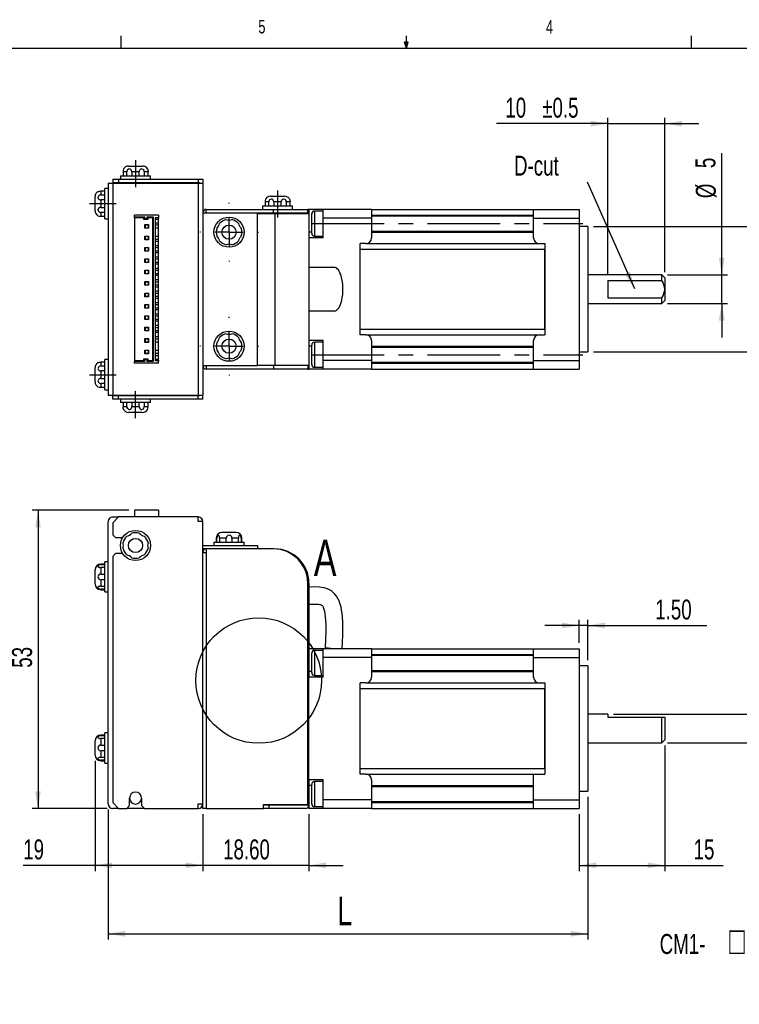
# Model space of a CAD drawing. Extents: x 11 to 421, y 5 to 275.
# Tile 3 of 6: x 148 to 274, y 103 to 275. Entities that reach past the tile are written whole.
import ezdxf
from ezdxf.enums import TextEntityAlignment as Align

# ---------------------------------------------------------------- set-up
doc = ezdxf.new("R2010")
doc.units = 0
doc.linetypes.add('CENTERX2', pattern=[20.32, 12.7, -2.54, 2.54, -2.54])
doc.layers.get('0').update_dxf_attribs({"linetype": 'CONTINUOUS'})
doc.dimstyles.new('SLDDIMSTYLE1', dxfattribs={"dimtxt": 3.5, "dimasz": 3, "dimexe": 0, "dimexo": 0.0625, "dimgap": 0.875, "dimtad": 1, "dimrnd": 1e-09, "dimzin": 12, "dimsah": 1, "dimcen": 0.09, "dimazin": 3, "dimtfac": 1, "dimtofl": 0, "dimtmove": 0, "dimatfit": 3})
doc.dimstyles.new('SLDDIMSTYLE3', dxfattribs={"dimtxt": 3.5, "dimasz": 3, "dimexe": 0, "dimexo": 0.0625, "dimgap": 0.875, "dimtad": 1, "dimrnd": 1e-09, "dimzin": 12, "dimsah": 1, "dimcen": 0.09, "dimazin": 3, "dimtol": 1, "dimtp": 0.5, "dimtm": 0.5, "dimtfac": 1, "dimtmove": 0, "dimatfit": 3})
doc.dimstyles.new('SLDDIMSTYLE4', dxfattribs={"dimtxt": 3.5, "dimasz": 3, "dimexe": 0, "dimexo": 0.0625, "dimgap": 0.875, "dimtad": 1, "dimrnd": 1e-09, "dimzin": 12, "dimsah": 1, "dimcen": 0.09, "dimazin": 3, "dimtol": 1, "dimtm": 0.025, "dimtfac": 1, "dimtofl": 0, "dimtmove": 0, "dimatfit": 3})
doc.dimstyles.new('SLDDIMSTYLE5', dxfattribs={"dimtxt": 3.5, "dimasz": 3, "dimexe": 0, "dimexo": 0.0625, "dimgap": 0.875, "dimtad": 1, "dimrnd": 1e-09, "dimzin": 12, "dimsah": 1, "dimcen": 0.09, "dimazin": 3, "dimtfac": 1, "dimtmove": 0, "dimatfit": 3})
doc.dimstyles.new('SLDDIMSTYLE6', dxfattribs={"dimtxt": 3.5, "dimasz": 3, "dimexe": 0, "dimexo": 0.0625, "dimgap": 0.875, "dimtad": 1, "dimrnd": 1e-09, "dimzin": 4, "dimsah": 1, "dimcen": 0.09, "dimazin": 3, "dimtfac": 1, "dimtmove": 0, "dimatfit": 3})
doc.dimstyles.new('SLDDIMSTYLE8', dxfattribs={"dimtxt": 5, "dimasz": 3, "dimexe": 0, "dimexo": 0.0625, "dimgap": 1.25, "dimtad": 1, "dimrnd": 1e-09, "dimzin": 12, "dimsah": 1, "dimcen": 0.09, "dimazin": 3, "dimtfac": 1, "dimtofl": 0, "dimtmove": 0, "dimatfit": 3})

# ---------------------------------------------------------------- blocks, each defined once
blk = doc.blocks.new('_D_7')
at = {"color": 7, "linetype": 'CONTINUOUS'}
for p, q in [((251.22, 230.56), (251.22, 258.09)), ((261.22, 231.06), (261.22, 258.09)), ((251.22, 257.09), (231.69, 257.09)), ((251.22, 257.09), (261.22, 257.09)), ((261.22, 257.09), (267.22, 257.09))]:
    blk.add_line(p, q, dxfattribs=at)
for points in [[(251.22, 257.09), (248.22, 257.59), (248.22, 256.59)], [(261.22, 257.09), (264.22, 256.59), (264.22, 257.59)]]:
    blk.add_solid(points, dxfattribs=at)
at = {"color": 7, "linetype": 'CONTINUOUS', "width": 0.7}
for s, p in [('10', (233.27, 257.09)), ('±0.5', (239.74, 257.09))]:
    blk.add_text(s, height=3.5, dxfattribs=at).set_placement(p, align=Align.BOTTOM_LEFT)
blk = doc.blocks.new('_D_8')
at = {"color": 7, "linetype": 'CONTINUOUS'}
for p, q in [((248.72, 239.06), (287.22, 239.06)), ((286.22, 239.06), (286.22, 217.06)), ((248.72, 217.06), (287.22, 217.06))]:
    blk.add_line(p, q, dxfattribs=at)
for points in [[(286.22, 239.06), (285.72, 236.06), (286.72, 236.06)], [(286.22, 217.06), (286.72, 220.06), (285.72, 220.06)]]:
    blk.add_solid(points, dxfattribs=at)
at = {"color": 7, "linetype": 'CONTINUOUS', "width": 0.7}
for s, p in [('0.025', (286.22, 226.52)), ('0', (280.67, 226.52)), ('-', (286.22, 224.33)), ('22', (286.22, 217.22)), ('%%c', (286.22, 211.95))]:
    blk.add_text(s, height=3.5, rotation=90, dxfattribs=at).set_placement(p, align=Align.BOTTOM_LEFT)
blk = doc.blocks.new('_D_9')
at = {"color": 7, "linetype": 'CONTINUOUS'}
for p, q in [((271.22, 230.56), (271.22, 251.89)), ((261.72, 230.56), (272.22, 230.56)), ((271.22, 225.56), (271.22, 230.56)), ((261.72, 225.56), (272.22, 225.56)), ((271.22, 225.56), (271.22, 219.56))]:
    blk.add_line(p, q, dxfattribs=at)
for points in [[(271.22, 230.56), (271.72, 233.56), (270.72, 233.56)], [(271.22, 225.56), (270.72, 222.56), (271.72, 222.56)]]:
    blk.add_solid(points, dxfattribs=at)
at = {"color": 7, "linetype": 'CONTINUOUS', "width": 0.7}
for s, p in [('5', (271.16, 249.3, -11.45)), ('%%c', (271.22, 244.02, -11.45))]:
    blk.add_text(s, height=3.5, rotation=90, dxfattribs=at).set_placement(p, align=Align.BOTTOM_LEFT)
blk = doc.blocks.new('SW_NOTE_8')
at = {"color": 0, "linetype": 'CONTINUOUS'}
blk.add_line((-8.26, 18.74), (0, 0), dxfattribs=at)
blk.add_solid([(0, 0), (-0.75, 2.95), (-1.67, 2.54)], dxfattribs=at)
at = {"color": 0, "linetype": 'CONTINUOUS', "width": 0.7}
blk.add_text('D-cut', height=3.5, dxfattribs=at).set_placement((-21.11, 18.76), align=Align.BOTTOM_LEFT)
blk = doc.blocks.new('SW_CENTERMARKSYMBOL_0')
at = {"color": 0, "linetype": 'CONTINUOUS'}
for p, q in [((0, 5), (0, 5.15)), ((0, 0), (0, 2.5)), ((-5, 0), (-5.15, 0)), ((0, 0), (-2.5, 0)), ((0, 0), (0, -2.5)), ((0, 0), (2.5, 0)), ((5, 0), (5.15, 0)), ((0, -5), (0, -5.15))]:
    blk.add_line(p, q, dxfattribs=at)
blk = doc.blocks.new('SW_CENTERMARKSYMBOL_1')
at = {"color": 0, "linetype": 'CONTINUOUS'}
for p, q in [((0, 5), (0, 5.15)), ((0, 0), (0, 2.5)), ((-5, 0), (-5.15, 0)), ((0, 0), (-2.5, 0)), ((0, 0), (0, -2.5)), ((0, 0), (2.5, 0)), ((5, 0), (5.15, 0)), ((0, -5), (0, -5.15))]:
    blk.add_line(p, q, dxfattribs=at)
blk = doc.blocks.new('SW_NOTE_9')
at = {"color": 0, "linetype": 'CONTINUOUS'}
blk.add_line((-10.51, 10.54), (0, 0), dxfattribs=at)
blk.add_solid([(0, 0), (-1.76, 2.48), (-2.47, 1.77)], dxfattribs=at)
at = {"color": 0, "linetype": 'CONTINUOUS', "width": 0.7}
for s, height, p in [('□', 4.76, (-28.79, 7.4)), ('CM1-', 3.5, (-41, 7.78)), ('-11L30', 3.5, (-24.95, 7.78))]:
    blk.add_text(s, height=height, dxfattribs=at).set_placement(p, align=Align.BOTTOM_LEFT)
blk = doc.blocks.new('_D_16')
at = {"color": 7, "linetype": 'CONTINUOUS'}
for p, q in [((167.22, 189.31), (150.32, 189.31)), ((151.32, 189.31), (151.32, 137.01)), ((163.42, 137.01), (150.32, 137.01))]:
    blk.add_line(p, q, dxfattribs=at)
for points in [[(151.32, 189.31), (150.82, 186.31), (151.82, 186.31)], [(151.32, 137.01), (151.82, 140.01), (150.82, 140.01)]]:
    blk.add_solid(points, dxfattribs=at)
at = {"color": 7, "linetype": 'CONTINUOUS', "width": 0.7}
blk.add_text('53', height=3.5, rotation=90, dxfattribs=at).set_placement((151.32, 161.67, 0.1), align=Align.BOTTOM_LEFT)
blk = doc.blocks.new('_D_17')
at = {"color": 7, "linetype": 'CONTINUOUS'}
for p, q in [((161.32, 145.36), (161.32, 126.01)), ((180.22, 136.01), (180.22, 126.01)), ((161.32, 127.01), (148.73, 127.01)), ((180.22, 127.01), (161.32, 127.01))]:
    blk.add_line(p, q, dxfattribs=at)
for points in [[(161.32, 127.01), (164.32, 126.51), (164.32, 127.51)], [(180.22, 127.01), (177.22, 127.51), (177.22, 126.51)]]:
    blk.add_solid(points, dxfattribs=at)
at = {"color": 7, "linetype": 'CONTINUOUS', "width": 0.7}
blk.add_text('19', height=3.5, dxfattribs=at).set_placement((148.73, 127.01, 0.1), align=Align.BOTTOM_LEFT)
blk = doc.blocks.new('_D_18')
at = {"color": 7, "linetype": 'CONTINUOUS'}
for p, q in [((180.22, 136.01), (180.22, 126.01)), ((198.82, 136.01), (198.82, 126.01)), ((180.22, 127.01), (174.22, 127.01)), ((198.82, 127.01), (180.22, 127.01)), ((198.82, 127.01), (204.82, 127.01))]:
    blk.add_line(p, q, dxfattribs=at)
for points in [[(180.22, 127.01), (177.22, 127.51), (177.22, 126.51)], [(198.82, 127.01), (201.82, 126.51), (201.82, 127.51)]]:
    blk.add_solid(points, dxfattribs=at)
at = {"color": 7, "linetype": 'CONTINUOUS', "width": 0.7}
blk.add_text('18.60', height=3.5, dxfattribs=at).set_placement((183.78, 127.01, 0.1), align=Align.BOTTOM_LEFT)
blk = doc.blocks.new('_D_19')
at = {"color": 7, "linetype": 'CONTINUOUS'}
for p, q in [((247.72, 139.01), (247.72, 114.01)), ((163.62, 136.81), (163.62, 114.01)), ((163.62, 115.01), (247.72, 115.01))]:
    blk.add_line(p, q, dxfattribs=at)
for points in [[(163.62, 115.01), (166.62, 114.51), (166.62, 115.51)], [(247.72, 115.01), (244.72, 115.51), (244.72, 114.51)]]:
    blk.add_solid(points, dxfattribs=at)
at = {"color": 7, "linetype": 'CONTINUOUS', "width": 0.7}
blk.add_text('L', height=5, dxfattribs=at).set_placement((203.82, 115.01, 0.1), align=Align.BOTTOM_LEFT)
blk = doc.blocks.new('_D_20')
at = {"color": 7, "linetype": 'CONTINUOUS'}
for p, q in [((261.22, 148.01), (261.22, 126.01)), ((246.22, 136.01), (246.22, 126.01)), ((246.22, 127.01), (261.22, 127.01)), ((261.22, 127.01), (271.46, 127.01))]:
    blk.add_line(p, q, dxfattribs=at)
for points in [[(246.22, 127.01), (249.22, 126.51), (249.22, 127.51)], [(261.22, 127.01), (258.22, 127.51), (258.22, 126.51)]]:
    blk.add_solid(points, dxfattribs=at)
at = {"color": 7, "linetype": 'CONTINUOUS', "width": 0.7}
blk.add_text('15', height=3.5, dxfattribs=at).set_placement((266.28, 127.01, 0.1), align=Align.BOTTOM_LEFT)
blk = doc.blocks.new('_D_21')
at = {"color": 7, "linetype": 'CONTINUOUS'}
for p, q in [((246.22, 166.01), (246.22, 170.08)), ((247.72, 163.01), (247.72, 170.08)), ((246.22, 169.08), (240.22, 169.08)), ((247.72, 169.08), (246.22, 169.08)), ((247.72, 169.08), (268.61, 169.08))]:
    blk.add_line(p, q, dxfattribs=at)
for points in [[(246.22, 169.08), (243.22, 169.58), (243.22, 168.58)], [(247.72, 169.08), (250.72, 168.58), (250.72, 169.58)]]:
    blk.add_solid(points, dxfattribs=at)
at = {"color": 7, "linetype": 'CONTINUOUS', "width": 0.7}
blk.add_text('1.50', height=3.5, dxfattribs=at).set_placement((259.56, 169.08, 0.1), align=Align.BOTTOM_LEFT)
blk = doc.blocks.new('_D_22')
at = {"color": 7, "linetype": 'CONTINUOUS'}
for p, q in [((280.66, 153.51), (280.66, 159.51)), ((252.22, 153.51), (281.66, 153.51)), ((280.66, 153.51), (280.66, 148.51)), ((261.72, 148.51), (281.66, 148.51)), ((280.66, 148.51), (280.66, 134.94))]:
    blk.add_line(p, q, dxfattribs=at)
for points in [[(280.66, 153.51), (281.16, 156.51), (280.16, 156.51)], [(280.66, 148.51), (280.16, 145.51), (281.16, 145.51)]]:
    blk.add_solid(points, dxfattribs=at)
at = {"color": 7, "linetype": 'CONTINUOUS', "width": 0.7}
for s, p in [('5', (280.61, 140.22, 0.1)), ('%%c', (280.66, 134.94, 0.1))]:
    blk.add_text(s, height=3.5, rotation=90, dxfattribs=at).set_placement(p, align=Align.BOTTOM_LEFT)

msp = doc.modelspace()

# ---------------------------------------------------------------- linework, layer by layer
at = {"color": 7, "linetype": 'CONTINUOUS'}
for p, q in [((165.919, 270.309), (165.919, 272.463)), ((215.925, 270.309), (215.589, 271.374)), ((216.244, 271.374), (215.589, 271.374)), ((215.747, 271.374), (215.925, 270.309)), ((215.925, 270.309), (215.925, 272.463)), ((215.925, 270.309), (216.244, 271.374)), ((216.05, 271.374), (215.925, 270.309)), ((265.932, 270.309), (265.932, 272.463)), ((15.907, 270.309), (415.957, 270.309)), ((167.168, 249.66), (169.668, 249.66)), ((164.418, 247.36), (164.418, 246.76)), ((164.418, 247.36), (165.418, 247.36)), ((165.418, 247.36), (165.418, 246.76)), ((165.418, 247.36), (179.418, 247.36)), ((165.768, 247.96), (165.768, 247.36)), ((165.768, 247.96), (171.068, 247.96)), ((166.225, 248.66), (166.225, 247.96)), ((166.887, 247.96), (166.887, 248.66)), ((167.756, 248.66), (167.756, 247.96)), ((169.08, 247.96), (169.08, 248.66)), ((169.949, 248.66), (169.949, 247.96)), ((170.611, 247.96), (170.611, 248.66)), ((171.068, 247.36), (171.068, 247.96)), ((179.418, 247.36), (179.418, 246.76)), ((179.418, 247.36), (180.218, 247.36)), ((180.218, 247.36), (180.218, 246.66)), ((163.018, 245.254), (162.318, 245.254)), ((163.618, 245.71), (163.018, 245.71)), ((163.018, 240.41), (163.018, 245.71)), ((163.618, 246.66), (163.618, 209.46)), ((163.618, 246.66), (164.418, 246.66)), ((164.418, 246.76), (165.418, 246.76)), ((164.418, 246.66), (179.418, 246.66)), ((165.418, 246.76), (179.418, 246.76)), ((179.418, 246.76), (179.618, 246.76)), ((179.418, 246.66), (180.218, 246.66)), ((179.618, 246.76), (179.618, 246.66)), ((180.218, 246.66), (180.218, 209.46)), ((161.318, 241.81), (161.318, 244.31)), ((162.318, 244.591), (163.018, 244.591)), ((163.018, 243.723), (162.318, 243.723)), ((192.068, 244.36), (193.318, 244.36)), ((193.318, 244.36), (194.568, 244.36)), ((162.318, 242.398), (163.018, 242.398)), ((180.818, 241.46), (180.818, 242.06)), ((180.818, 242.06), (192.618, 242.06)), ((190.668, 242.66), (190.668, 242.06)), ((190.668, 242.66), (193.318, 242.66)), ((191.125, 243.36), (191.125, 242.66)), ((191.787, 242.66), (191.787, 243.36)), ((192.618, 242.06), (198.618, 242.06)), ((192.656, 243.36), (192.656, 242.66)), ((193.318, 242.66), (195.968, 242.66)), ((193.98, 242.66), (193.98, 243.36)), ((194.849, 243.36), (194.849, 242.66)), ((195.511, 242.66), (195.511, 243.36)), ((195.968, 242.06), (195.968, 242.66)), ((198.618, 241.46), (198.618, 242.06)), ((198.818, 242.06), (198.618, 242.06)), ((198.818, 242.06), (198.818, 241.36)), ((201.318, 242.06), (198.818, 242.06)), ((201.318, 241.76), (199.818, 241.76)), ((209.818, 242.06), (201.318, 242.06)), ((201.318, 240.54), (201.318, 242.06)), ((209.818, 242.06), (238.218, 242.06)), ((209.818, 242.06), (209.818, 240.54)), ((238.218, 242.06), (246.218, 242.06)), ((238.218, 240.54), (238.218, 242.06)), ((246.218, 242.06), (246.218, 240.54)), ((163.018, 241.529), (162.318, 241.529)), ((162.318, 240.867), (163.018, 240.867)), ((163.018, 240.41), (163.618, 240.41)), ((168.218, 240.76), (168.218, 241.06)), ((172.418, 241.06), (168.218, 241.06)), ((168.218, 240.76), (169.968, 240.76)), ((168.218, 240.61), (168.218, 240.76)), ((168.218, 240.61), (168.218, 215.51)), ((168.218, 240.61), (169.818, 240.61)), ((169.968, 240.76), (169.818, 240.61)), ((169.818, 240.61), (169.818, 240.31)), ((169.968, 240.46), (169.818, 240.31)), ((169.818, 240.31), (170.618, 240.31)), ((169.968, 240.76), (169.968, 240.46)), ((169.968, 240.46), (170.468, 240.46)), ((170.468, 240.76), (171.518, 240.76)), ((170.468, 240.46), (170.468, 240.76)), ((170.618, 240.61), (170.468, 240.76)), ((170.468, 240.46), (170.618, 240.31)), ((170.618, 240.31), (170.618, 240.61)), ((170.618, 240.61), (171.368, 240.61)), ((171.518, 240.76), (171.368, 240.61)), ((171.368, 240.61), (171.368, 215.51)), ((171.518, 240.76), (171.518, 215.36)), ((171.918, 240.61), (172.418, 240.61)), ((171.918, 215.51), (171.918, 240.61)), ((171.918, 240.31), (172.418, 240.31)), ((172.418, 241.06), (172.418, 240.61)), ((172.418, 240.61), (172.418, 240.52)), ((172.418, 215.6), (172.418, 240.52)), ((180.218, 241.46), (189.818, 241.46)), ((189.818, 241.46), (192.618, 241.46)), ((189.818, 214.66), (189.818, 241.46)), ((189.818, 241.36), (192.818, 241.36)), ((191.868, 241.46), (191.868, 241.36)), ((192.618, 241.46), (198.618, 241.46)), ((192.818, 241.36), (198.818, 241.36)), ((198.818, 241.36), (198.818, 214.76)), ((199.318, 237.86), (199.318, 241.26)), ((201.318, 237.06), (201.318, 240.54)), ((209.818, 240.54), (201.318, 240.54)), ((238.218, 240.86), (209.818, 240.86)), ((209.818, 240.54), (209.818, 237.06)), ((238.218, 240.54), (246.218, 240.54)), ((238.218, 237.06), (238.218, 240.54)), ((246.218, 240.54), (246.218, 215.58)), ((170.043, 238.735), (170.043, 239.385)), ((170.043, 239.385), (170.693, 239.385)), ((170.118, 239.31), (170.043, 239.385)), ((170.118, 238.81), (170.043, 238.735)), ((170.693, 238.735), (170.043, 238.735)), ((170.618, 239.31), (170.118, 239.31)), ((170.118, 239.31), (170.118, 238.81)), ((170.118, 238.81), (170.618, 238.81)), ((170.618, 239.31), (170.693, 239.385)), ((170.618, 239.31), (170.618, 238.81)), ((170.693, 238.735), (170.618, 238.81)), ((170.693, 239.385), (170.693, 238.735)), ((171.918, 239.685), (172.418, 239.685)), ((172.418, 239.31), (171.918, 239.31)), ((171.918, 238.81), (172.418, 238.81)), ((247.718, 239.06), (246.218, 239.06)), ((247.718, 239.06), (247.718, 217.06)), ((170.043, 236.735), (170.043, 237.385)), ((170.043, 237.385), (170.693, 237.385)), ((170.118, 237.31), (170.043, 237.385)), ((170.118, 236.81), (170.043, 236.735)), ((170.693, 236.735), (170.043, 236.735)), ((170.118, 237.31), (170.118, 236.81)), ((170.618, 237.31), (170.118, 237.31)), ((170.118, 236.81), (170.618, 236.81)), ((170.618, 237.31), (170.693, 237.385)), ((170.618, 237.31), (170.618, 236.81)), ((170.693, 236.735), (170.618, 236.81)), ((170.693, 237.385), (170.693, 236.735)), ((172.418, 237.31), (171.918, 237.31)), ((171.918, 236.81), (172.418, 236.81)), ((201.318, 237.06), (198.818, 237.06)), ((199.818, 237.36), (201.318, 237.36)), ((209.818, 238.26), (238.218, 238.26)), ((170.043, 234.735), (170.043, 235.385)), ((170.043, 235.385), (170.693, 235.385)), ((170.118, 235.31), (170.043, 235.385)), ((170.618, 235.31), (170.118, 235.31)), ((170.118, 235.31), (170.118, 234.81)), ((170.618, 235.31), (170.693, 235.385)), ((170.618, 235.31), (170.618, 234.81)), ((170.693, 235.385), (170.693, 234.735)), ((172.418, 236.435), (171.918, 236.435)), ((172.418, 235.685), (171.918, 235.685)), ((172.418, 235.31), (171.918, 235.31)), ((208.818, 236.06), (207.818, 236.06)), ((207.818, 220.06), (207.818, 236.06)), ((207.818, 221.06), (207.818, 235.06)), ((208.818, 236.06), (239.218, 236.06)), ((239.218, 236.06), (240.218, 236.06)), ((240.218, 236.06), (240.218, 220.06)), ((240.218, 221.06), (240.218, 235.06)), ((170.118, 234.81), (170.043, 234.735)), ((170.693, 234.735), (170.043, 234.735)), ((170.043, 232.735), (170.043, 233.385)), ((170.043, 233.385), (170.693, 233.385)), ((170.118, 233.31), (170.043, 233.385)), ((170.118, 234.81), (170.618, 234.81)), ((170.118, 233.31), (170.118, 232.81)), ((170.618, 233.31), (170.118, 233.31)), ((170.693, 234.735), (170.618, 234.81)), ((170.618, 233.31), (170.693, 233.385)), ((170.618, 233.31), (170.618, 232.81)), ((170.693, 233.385), (170.693, 232.735)), ((171.918, 234.81), (172.418, 234.81)), ((172.418, 234.435), (171.918, 234.435)), ((172.418, 233.685), (171.918, 233.685)), ((172.418, 233.31), (171.918, 233.31)), ((170.118, 232.81), (170.043, 232.735)), ((170.693, 232.735), (170.043, 232.735)), ((170.118, 232.81), (170.618, 232.81)), ((170.693, 232.735), (170.618, 232.81)), ((171.918, 232.81), (172.418, 232.81)), ((172.418, 232.435), (171.918, 232.435)), ((172.418, 231.685), (171.918, 231.685)), ((203.289, 231.86), (198.818, 231.86)), ((170.043, 230.735), (170.043, 231.385)), ((170.043, 231.385), (170.693, 231.385)), ((170.118, 231.31), (170.043, 231.385)), ((170.118, 230.81), (170.043, 230.735)), ((170.693, 230.735), (170.043, 230.735)), ((170.118, 231.31), (170.118, 230.81)), ((170.618, 231.31), (170.118, 231.31)), ((170.118, 230.81), (170.618, 230.81)), ((170.618, 231.31), (170.693, 231.385)), ((170.618, 231.31), (170.618, 230.81)), ((170.693, 230.735), (170.618, 230.81)), ((170.693, 231.385), (170.693, 230.735)), ((172.418, 231.31), (171.918, 231.31)), ((171.918, 230.81), (172.418, 230.81)), ((172.418, 230.435), (171.918, 230.435)), ((172.418, 229.685), (171.918, 229.685)), ((260.718, 230.56), (247.718, 230.56)), ((261.218, 230.06), (260.718, 230.56)), ((260.718, 229.56), (260.718, 230.56)), ((261.218, 230.06), (261.218, 228.06)), ((170.043, 228.735), (170.043, 229.385)), ((170.043, 229.385), (170.693, 229.385)), ((170.118, 229.31), (170.043, 229.385)), ((170.118, 228.81), (170.043, 228.735)), ((170.693, 228.735), (170.043, 228.735)), ((170.118, 229.31), (170.118, 228.81)), ((170.618, 229.31), (170.118, 229.31)), ((170.118, 228.81), (170.618, 228.81)), ((170.618, 229.31), (170.693, 229.385)), ((170.618, 229.31), (170.618, 228.81)), ((170.693, 228.735), (170.618, 228.81)), ((170.693, 229.385), (170.693, 228.735)), ((172.418, 229.31), (171.918, 229.31)), ((171.918, 228.81), (172.418, 228.81)), ((172.418, 228.435), (171.918, 228.435)), ((251.218, 229.56), (260.718, 229.56)), ((251.218, 229.56), (251.218, 226.56)), ((261.218, 228.06), (261.218, 226.06)), ((170.043, 226.735), (170.043, 227.385)), ((170.043, 227.385), (170.693, 227.385)), ((170.118, 227.31), (170.043, 227.385)), ((170.118, 226.81), (170.043, 226.735)), ((170.693, 226.735), (170.043, 226.735)), ((170.618, 227.31), (170.118, 227.31)), ((170.118, 227.31), (170.118, 226.81)), ((170.118, 226.81), (170.618, 226.81)), ((170.618, 227.31), (170.693, 227.385)), ((170.618, 227.31), (170.618, 226.81)), ((170.693, 226.735), (170.618, 226.81)), ((170.693, 227.385), (170.693, 226.735)), ((172.418, 227.685), (171.918, 227.685)), ((172.418, 227.31), (171.918, 227.31)), ((171.918, 226.81), (172.418, 226.81)), ((172.418, 226.435), (171.918, 226.435)), ((251.218, 226.56), (260.718, 226.56)), ((260.718, 225.56), (260.718, 226.56)), ((170.043, 224.735), (170.043, 225.385)), ((170.043, 225.385), (170.693, 225.385)), ((170.118, 225.31), (170.043, 225.385)), ((170.118, 224.81), (170.043, 224.735)), ((170.693, 224.735), (170.043, 224.735)), ((170.618, 225.31), (170.118, 225.31)), ((170.118, 225.31), (170.118, 224.81)), ((170.118, 224.81), (170.618, 224.81)), ((170.618, 225.31), (170.693, 225.385)), ((170.618, 225.31), (170.618, 224.81)), ((170.693, 224.735), (170.618, 224.81)), ((170.693, 225.385), (170.693, 224.735)), ((172.418, 225.685), (171.918, 225.685)), ((172.418, 225.31), (171.918, 225.31)), ((171.918, 224.81), (172.418, 224.81)), ((247.718, 225.56), (260.718, 225.56)), ((260.718, 225.56), (261.218, 226.06)), ((170.043, 222.735), (170.043, 223.385)), ((170.043, 223.385), (170.693, 223.385)), ((170.118, 223.31), (170.043, 223.385)), ((170.118, 222.81), (170.043, 222.735)), ((170.618, 223.31), (170.118, 223.31)), ((170.118, 223.31), (170.118, 222.81)), ((170.118, 222.81), (170.618, 222.81)), ((170.618, 223.31), (170.693, 223.385)), ((170.618, 223.31), (170.618, 222.81)), ((170.693, 222.735), (170.618, 222.81)), ((170.693, 223.385), (170.693, 222.735)), ((172.418, 224.435), (171.918, 224.435)), ((172.418, 223.685), (171.918, 223.685)), ((172.418, 223.31), (171.918, 223.31)), ((171.918, 222.81), (172.418, 222.81)), ((198.818, 224.26), (203.29, 224.26)), ((170.693, 222.735), (170.043, 222.735)), ((170.043, 220.735), (170.043, 221.385)), ((170.043, 221.385), (170.693, 221.385)), ((170.118, 221.31), (170.043, 221.385)), ((170.618, 221.31), (170.118, 221.31)), ((170.118, 221.31), (170.118, 220.81)), ((170.618, 221.31), (170.693, 221.385)), ((170.618, 221.31), (170.618, 220.81)), ((170.693, 221.385), (170.693, 220.735)), ((172.418, 222.435), (171.918, 222.435)), ((172.418, 221.685), (171.918, 221.685)), ((172.418, 221.31), (171.918, 221.31)), ((170.118, 220.81), (170.043, 220.735)), ((170.693, 220.735), (170.043, 220.735)), ((170.043, 218.735), (170.043, 219.385)), ((170.043, 219.385), (170.693, 219.385)), ((170.118, 219.31), (170.043, 219.385)), ((170.118, 220.81), (170.618, 220.81)), ((170.118, 219.31), (170.118, 218.81)), ((170.618, 219.31), (170.118, 219.31)), ((170.693, 220.735), (170.618, 220.81)), ((170.618, 219.31), (170.693, 219.385)), ((170.618, 219.31), (170.618, 218.81)), ((170.693, 219.385), (170.693, 218.735)), ((171.918, 220.81), (172.418, 220.81)), ((172.418, 220.435), (171.918, 220.435)), ((172.418, 219.685), (171.918, 219.685)), ((172.418, 219.31), (171.918, 219.31)), ((208.818, 220.06), (207.818, 220.06)), ((208.818, 220.06), (239.218, 220.06)), ((239.218, 220.06), (240.218, 220.06)), ((170.118, 218.81), (170.043, 218.735)), ((170.693, 218.735), (170.043, 218.735)), ((170.118, 218.81), (170.618, 218.81)), ((170.693, 218.735), (170.618, 218.81)), ((171.918, 218.81), (172.418, 218.81)), ((201.318, 219.06), (198.818, 219.06)), ((199.318, 214.86), (199.318, 218.26)), ((201.318, 218.76), (199.818, 218.76)), ((201.318, 215.58), (201.318, 219.06)), ((209.818, 219.06), (209.818, 215.58)), ((238.218, 217.86), (209.818, 217.86)), ((238.218, 215.58), (238.218, 219.06)), ((170.043, 216.735), (170.043, 217.385)), ((170.043, 217.385), (170.693, 217.385)), ((170.118, 217.31), (170.043, 217.385)), ((170.118, 216.81), (170.043, 216.735)), ((170.693, 216.735), (170.043, 216.735)), ((170.618, 217.31), (170.118, 217.31)), ((170.118, 217.31), (170.118, 216.81)), ((170.118, 216.81), (170.618, 216.81)), ((170.618, 217.31), (170.693, 217.385)), ((170.618, 217.31), (170.618, 216.81)), ((170.693, 216.735), (170.618, 216.81)), ((170.693, 217.385), (170.693, 216.735)), ((172.418, 217.31), (171.918, 217.31)), ((171.918, 216.81), (172.418, 216.81)), ((171.918, 216.435), (172.418, 216.435)), ((246.218, 217.06), (247.718, 217.06)), ((161.318, 211.81), (161.318, 214.31)), ((163.018, 215.254), (162.318, 215.254)), ((162.318, 214.591), (163.018, 214.591)), ((163.618, 215.71), (163.018, 215.71)), ((163.018, 210.41), (163.018, 215.71)), ((169.818, 215.51), (168.218, 215.51)), ((168.218, 215.51), (168.218, 215.36)), ((169.968, 215.36), (168.218, 215.36)), ((168.218, 215.06), (168.218, 215.36)), ((172.418, 215.06), (168.218, 215.06)), ((169.968, 215.66), (169.818, 215.81)), ((169.818, 215.81), (169.818, 215.51)), ((170.618, 215.81), (169.818, 215.81)), ((169.968, 215.36), (169.818, 215.51)), ((169.968, 215.66), (169.968, 215.36)), ((170.468, 215.66), (169.968, 215.66)), ((170.468, 215.66), (170.618, 215.81)), ((170.468, 215.36), (170.468, 215.66)), ((170.468, 215.36), (170.618, 215.51)), ((171.518, 215.36), (170.468, 215.36)), ((170.618, 215.51), (170.618, 215.81)), ((171.368, 215.51), (170.618, 215.51)), ((171.518, 215.36), (171.368, 215.51)), ((171.918, 215.81), (172.418, 215.81)), ((172.418, 215.51), (171.918, 215.51)), ((172.418, 215.6), (172.418, 215.51)), ((172.418, 215.06), (172.418, 215.51)), ((180.218, 214.66), (189.818, 214.66)), ((180.818, 214.66), (180.818, 214.06)), ((189.818, 214.76), (192.818, 214.76)), ((192.618, 214.66), (189.818, 214.66)), ((191.868, 214.76), (191.868, 214.66)), ((198.618, 214.66), (192.618, 214.66)), ((192.818, 214.76), (198.818, 214.76)), ((198.618, 214.66), (198.618, 214.06)), ((198.818, 214.76), (198.818, 214.06)), ((199.818, 214.36), (201.318, 214.36)), ((209.818, 215.58), (201.318, 215.58)), ((201.318, 214.06), (201.318, 215.58)), ((209.818, 215.58), (209.818, 214.06)), ((209.818, 215.26), (238.218, 215.26)), ((238.218, 215.58), (246.218, 215.58)), ((238.218, 214.06), (238.218, 215.58)), ((246.218, 215.58), (246.218, 214.06)), ((163.018, 213.723), (162.318, 213.723)), ((192.618, 214.06), (180.818, 214.06)), ((198.618, 214.06), (192.618, 214.06)), ((198.618, 214.06), (198.818, 214.06)), ((201.318, 214.06), (198.818, 214.06)), ((209.818, 214.06), (201.318, 214.06)), ((209.818, 214.06), (238.218, 214.06)), ((238.218, 214.06), (246.218, 214.06)), ((162.318, 212.398), (163.018, 212.398)), ((163.018, 211.529), (162.318, 211.529)), ((162.318, 210.867), (163.018, 210.867)), ((163.018, 210.41), (163.618, 210.41)), ((163.618, 209.46), (164.418, 209.46)), ((164.418, 209.46), (179.418, 209.46)), ((164.418, 208.76), (164.418, 209.36)), ((165.418, 209.36), (164.418, 209.36)), ((165.418, 208.76), (165.418, 209.36)), ((179.418, 209.36), (165.418, 209.36)), ((179.418, 209.46), (180.218, 209.46)), ((179.418, 208.76), (179.418, 209.36)), ((179.618, 209.36), (179.418, 209.36)), ((179.618, 209.36), (179.618, 209.46)), ((180.218, 208.76), (180.218, 209.46)), ((165.418, 208.76), (164.418, 208.76)), ((179.418, 208.76), (165.418, 208.76)), ((165.768, 208.76), (165.768, 208.16)), ((171.068, 208.16), (165.768, 208.16)), ((166.225, 208.16), (166.225, 207.46)), ((166.887, 207.46), (166.887, 208.16)), ((167.756, 208.16), (167.756, 207.46)), ((169.08, 207.46), (169.08, 208.16)), ((169.949, 208.16), (169.949, 207.46)), ((170.611, 207.46), (170.611, 208.16)), ((171.068, 208.16), (171.068, 208.76)), ((180.218, 208.76), (179.418, 208.76)), ((169.668, 206.46), (167.168, 206.46)), ((168.218, 189.306), (168.218, 188.106)), ((172.418, 189.306), (168.218, 189.306)), ((172.418, 189.306), (172.418, 188.106)), ((163.618, 137.806), (163.618, 187.306)), ((165.418, 188.106), (164.418, 187.106)), ((164.418, 188.106), (165.418, 188.106)), ((164.418, 187.106), (164.418, 185.006)), ((179.418, 188.106), (165.418, 188.106)), ((179.418, 187.306), (179.418, 188.106)), ((180.218, 187.306), (179.418, 187.306)), ((180.218, 137.806), (180.218, 187.306)), ((164.418, 185.006), (164.918, 184.506)), ((186.068, 185.406), (183.568, 185.406)), ((164.918, 184.506), (166.168, 184.506)), ((180.218, 183.106), (189.818, 183.106)), ((182.168, 183.706), (182.168, 183.106)), ((182.168, 183.706), (187.468, 183.706)), ((182.568, 184.406), (182.568, 183.706)), ((182.668, 183.706), (182.668, 184.406)), ((184.317, 184.406), (183.169, 184.406)), ((183.169, 184.406), (183.169, 183.706)), ((184.317, 183.706), (184.317, 184.406)), ((186.467, 184.406), (185.32, 184.406)), ((185.32, 184.406), (185.32, 183.706)), ((186.467, 183.706), (186.467, 184.406)), ((186.968, 184.406), (186.968, 183.706)), ((187.068, 183.706), (187.068, 184.406)), ((187.468, 183.106), (187.468, 183.706)), ((189.818, 183.106), (189.818, 182.506)), ((164.918, 181.706), (164.418, 181.206)), ((166.168, 181.706), (164.918, 181.706)), ((180.818, 182.506), (180.218, 182.506)), ((180.218, 181.906), (180.818, 181.906)), ((192.618, 182.506), (180.818, 182.506)), ((180.818, 182.506), (180.818, 181.906)), ((180.818, 181.906), (180.818, 137.006)), ((163.018, 179.856), (162.318, 179.856)), ((162.318, 179.756), (163.018, 179.756)), ((163.618, 180.256), (163.018, 180.256)), ((163.018, 177.606), (163.018, 180.256)), ((164.418, 181.206), (164.418, 138.006)), ((161.318, 177.606), (161.318, 178.856)), ((162.318, 179.255), (162.318, 178.107)), ((163.018, 179.255), (162.318, 179.255)), ((162.318, 178.107), (163.018, 178.107)), ((161.318, 176.356), (161.318, 177.606)), ((163.018, 177.104), (162.318, 177.104)), ((162.318, 177.104), (162.318, 175.957)), ((163.018, 174.956), (163.018, 177.606)), ((198.618, 137.706), (198.618, 176.506)), ((198.818, 176.506), (198.818, 160.006)), ((162.318, 175.957), (163.018, 175.957)), ((163.018, 175.456), (162.318, 175.456)), ((162.318, 175.356), (163.018, 175.356)), ((163.018, 174.956), (163.618, 174.956)), ((201.318, 165.006), (198.818, 165.006)), ((199.318, 162.506), (199.318, 164.206)), ((201.318, 164.706), (199.818, 164.706)), ((209.818, 165.006), (201.318, 165.006)), ((201.318, 163.486), (201.318, 165.006)), ((203.169, 165.006), (201.675, 165.143)), ((209.818, 165.006), (238.218, 165.006)), ((209.818, 165.006), (209.818, 163.486)), ((238.218, 163.486), (238.218, 165.006)), ((238.218, 165.006), (246.218, 165.006)), ((246.218, 165.006), (246.218, 163.486)), ((199.318, 160.806), (199.318, 162.506)), ((209.818, 163.486), (201.318, 163.486)), ((201.318, 160.006), (201.318, 163.486)), ((238.218, 163.806), (209.818, 163.806)), ((209.818, 163.486), (209.818, 160.006)), ((238.218, 163.486), (246.218, 163.486)), ((238.218, 160.006), (238.218, 163.486)), ((246.218, 163.486), (246.218, 138.526)), ((209.818, 161.206), (238.218, 161.206)), ((247.718, 162.006), (246.218, 162.006)), ((247.718, 162.006), (247.718, 140.006)), ((198.818, 142.006), (198.818, 160.006)), ((201.318, 160.006), (198.818, 160.006)), ((199.818, 160.306), (201.318, 160.306)), ((208.818, 159.006), (207.818, 159.006)), ((207.818, 143.006), (207.818, 159.006)), ((208.818, 159.006), (239.218, 159.006)), ((239.218, 159.006), (240.218, 159.006)), ((240.218, 159.006), (240.218, 143.006)), ((207.818, 158.006), (240.218, 158.006)), ((207.818, 144.006), (207.818, 158.006)), ((240.218, 144.006), (240.218, 158.006)), ((251.218, 153.506), (247.718, 153.506)), ((251.218, 153.506), (251.218, 153.006)), ((251.218, 153.006), (260.718, 153.006)), ((260.718, 148.506), (260.718, 153.006)), ((260.718, 153.006), (261.218, 153.006)), ((261.218, 153.006), (261.218, 149.006)), ((163.618, 150.256), (163.018, 150.256)), ((163.018, 147.606), (163.018, 150.256)), ((161.318, 147.606), (161.318, 148.856)), ((163.018, 149.856), (162.318, 149.856)), ((162.318, 149.756), (163.018, 149.756)), ((162.318, 149.255), (162.318, 148.107)), ((163.018, 149.255), (162.318, 149.255)), ((260.718, 148.506), (261.218, 149.006)), ((161.318, 146.356), (161.318, 147.606)), ((162.318, 148.107), (163.018, 148.107)), ((163.018, 147.104), (162.318, 147.104)), ((162.318, 147.104), (162.318, 145.957)), ((163.018, 144.956), (163.018, 147.606)), ((247.718, 148.506), (260.718, 148.506)), ((162.318, 145.957), (163.018, 145.957)), ((163.018, 145.456), (162.318, 145.456)), ((162.318, 145.356), (163.018, 145.356)), ((163.018, 144.956), (163.618, 144.956)), ((207.818, 144.006), (240.218, 144.006)), ((201.318, 142.006), (198.818, 142.006)), ((198.818, 142.006), (198.818, 137.606)), ((201.318, 141.706), (199.818, 141.706)), ((201.318, 138.526), (201.318, 142.006)), ((208.818, 143.006), (207.818, 143.006)), ((208.818, 143.006), (238.218, 143.006)), ((209.818, 142.006), (209.818, 138.526)), ((238.218, 138.526), (238.218, 143.006)), ((238.218, 143.006), (240.218, 143.006)), ((199.318, 139.506), (199.318, 141.206)), ((238.218, 140.806), (209.818, 140.806)), ((246.218, 140.006), (247.718, 140.006)), ((167.368, 137.506), (167.368, 138.806)), ((169.468, 138.806), (169.468, 137.506)), ((199.318, 137.806), (199.318, 139.506)), ((209.818, 138.526), (201.318, 138.526)), ((201.318, 137.006), (201.318, 138.526)), ((209.818, 138.526), (209.818, 137.006)), ((209.818, 138.206), (238.218, 138.206)), ((238.218, 138.526), (246.218, 138.526)), ((238.218, 137.006), (238.218, 138.526)), ((246.218, 138.526), (246.218, 137.006)), ((164.418, 138.006), (165.418, 137.006)), ((165.418, 137.006), (164.418, 137.006)), ((165.418, 137.006), (166.868, 137.006)), ((166.868, 137.006), (167.368, 137.506)), ((169.968, 137.006), (166.868, 137.006)), ((169.468, 137.506), (169.968, 137.006)), ((169.968, 137.006), (179.418, 137.006)), ((179.418, 137.006), (179.418, 137.806)), ((179.418, 137.806), (180.218, 137.806)), ((180.218, 137.006), (180.218, 137.806)), ((180.818, 137.006), (180.218, 137.006)), ((180.818, 137.006), (190.868, 137.006)), ((190.868, 137.706), (198.618, 137.706)), ((190.868, 137.006), (190.868, 137.706)), ((190.868, 137.606), (191.868, 137.606)), ((191.868, 137.006), (190.868, 137.006)), ((191.868, 137.006), (191.868, 137.606)), ((191.868, 137.606), (198.818, 137.606)), ((198.218, 137.006), (191.868, 137.006)), ((198.218, 137.606), (198.218, 137.706)), ((198.818, 137.606), (198.818, 137.006)), ((201.318, 137.006), (198.818, 137.006)), ((199.818, 137.306), (201.318, 137.306)), ((209.818, 137.006), (201.318, 137.006)), ((209.818, 137.006), (238.218, 137.006)), ((238.218, 137.006), (246.218, 137.006))]:
    msp.add_line(p, q, dxfattribs=at)
at = {"color": 7, "linetype": 'CENTERX2'}
for p, q in [((168.418, 250.66), (168.418, 245.96)), ((193.318, 245.36), (193.318, 240.66)), ((160.318, 243.06), (165.018, 243.06)), ((199.318, 239.56), (246.829, 239.56)), ((199.318, 216.56), (246.829, 216.56)), ((160.318, 213.06), (165.018, 213.06)), ((168.418, 205.46), (168.418, 210.16))]:
    msp.add_line(p, q, dxfattribs=at)
at = {"color": 8, "linetype": 'CONTINUOUS'}
for p, q in [((166.887, 248.66), (166.225, 248.66)), ((169.08, 248.66), (167.756, 248.66)), ((170.611, 248.66), (169.949, 248.66)), ((162.318, 245.254), (162.318, 244.591)), ((164.418, 246.66), (164.418, 209.46)), ((179.418, 246.66), (179.418, 209.46)), ((162.318, 243.723), (162.318, 242.398)), ((191.787, 243.36), (191.125, 243.36)), ((192.618, 241.46), (192.618, 242.06)), ((193.98, 243.36), (192.656, 243.36)), ((195.511, 243.36), (194.849, 243.36)), ((199.818, 241.76), (199.818, 237.36)), ((162.318, 241.529), (162.318, 240.867)), ((192.818, 241.36), (192.818, 214.76)), ((209.818, 241.06), (238.218, 241.06)), ((199.318, 238.06), (198.818, 238.06)), ((209.818, 238.06), (238.218, 238.06)), ((207.818, 235.06), (240.218, 235.06)), ((207.818, 221.06), (240.218, 221.06)), ((199.318, 218.06), (198.818, 218.06)), ((199.818, 218.76), (199.818, 214.36)), ((209.818, 218.06), (238.218, 218.06)), ((162.318, 215.254), (162.318, 214.591)), ((192.618, 214.66), (192.618, 214.06)), ((209.818, 215.06), (238.218, 215.06)), ((162.318, 213.723), (162.318, 212.398)), ((162.318, 211.529), (162.318, 210.867)), ((166.225, 207.46), (166.887, 207.46)), ((167.756, 207.46), (169.08, 207.46)), ((169.949, 207.46), (170.611, 207.46)), ((182.668, 184.406), (182.568, 184.406)), ((187.068, 184.406), (186.968, 184.406)), ((162.318, 179.856), (162.318, 179.756)), ((162.318, 175.456), (162.318, 175.356)), ((199.818, 164.706), (199.818, 162.506)), ((199.818, 162.506), (199.818, 160.306)), ((209.818, 164.006), (238.218, 164.006)), ((199.318, 161.006), (198.818, 161.006)), ((209.818, 161.006), (238.218, 161.006)), ((162.318, 149.856), (162.318, 149.756)), ((162.318, 145.456), (162.318, 145.356)), ((199.818, 141.706), (199.818, 139.506)), ((199.318, 141.006), (198.818, 141.006)), ((209.818, 141.006), (238.218, 141.006)), ((199.818, 139.506), (199.818, 137.306)), ((209.818, 138.006), (238.218, 138.006))]:
    msp.add_line(p, q, dxfattribs=at)
at = {"color": 7, "linetype": 'CONTINUOUS', "flags": 128}
for points in [[(167.756, 248.66), (167.737, 248.822), (167.68, 248.966), (167.589, 249.074), (167.469, 249.137), (167.326, 249.152), (167.175, 249.112), (167.039, 249.02), (166.942, 248.89), (166.893, 248.737), (166.887, 248.66)], [(169.949, 248.66), (169.923, 248.822), (169.846, 248.966), (169.731, 249.074), (169.594, 249.137), (169.447, 249.152), (169.307, 249.112), (169.194, 249.02), (169.12, 248.89), (169.085, 248.737), (169.08, 248.66)], [(170.539, 249.149), (170.538, 249.152), (170.55, 249.112), (170.573, 249.02), (170.596, 248.89), (170.61, 248.737), (170.611, 248.66)], [(161.827, 245.181), (161.826, 245.181), (161.839, 245.184), (161.866, 245.192), (161.905, 245.203), (161.958, 245.215), (162.018, 245.227), (162.088, 245.238), (162.162, 245.246), (162.242, 245.252), (162.318, 245.254)], [(162.318, 244.591), (162.237, 244.585), (162.156, 244.565), (162.082, 244.533), (162.013, 244.488), (161.954, 244.435), (161.905, 244.373), (161.867, 244.307), (161.841, 244.236), (161.827, 244.163), (161.826, 244.089), (161.839, 244.017), (161.866, 243.949), (161.905, 243.889), (161.958, 243.836), (162.018, 243.795), (162.088, 243.762), (162.162, 243.74), (162.242, 243.727), (162.318, 243.723)], [(192.656, 243.36), (192.637, 243.522), (192.58, 243.666), (192.489, 243.774), (192.369, 243.837), (192.226, 243.852), (192.075, 243.812), (191.939, 243.72), (191.842, 243.59), (191.793, 243.437), (191.787, 243.36)], [(194.849, 243.36), (194.823, 243.522), (194.746, 243.666), (194.631, 243.774), (194.494, 243.837), (194.347, 243.852), (194.207, 243.812), (194.094, 243.72), (194.02, 243.59), (193.985, 243.437), (193.98, 243.36)], [(195.439, 243.849), (195.438, 243.852), (195.45, 243.812), (195.473, 243.72), (195.496, 243.59), (195.51, 243.437), (195.511, 243.36)], [(162.318, 242.398), (162.237, 242.393), (162.156, 242.379), (162.082, 242.356), (162.013, 242.322), (161.954, 242.281), (161.905, 242.231), (161.867, 242.175), (161.841, 242.111), (161.827, 242.042), (161.826, 241.968), (161.839, 241.893), (161.866, 241.817), (161.905, 241.747), (161.958, 241.681), (162.018, 241.628), (162.088, 241.585), (162.162, 241.554), (162.242, 241.535), (162.318, 241.529)], [(203.291, 224.26), (203.463, 224.285), (203.652, 224.371), (203.854, 224.537), (204.066, 224.804), (204.275, 225.19), (204.47, 225.705), (204.582, 226.121), (204.676, 226.592), (204.746, 227.125), (204.792, 228.015), (204.75, 228.955), (204.67, 229.564), (204.551, 230.128), (204.399, 230.625), (204.269, 230.943), (204.13, 231.211), (203.986, 231.429), (203.84, 231.598), (203.695, 231.72), (203.554, 231.801), (203.419, 231.846), (203.291, 231.86)], [(161.83, 215.182), (161.826, 215.181), (161.866, 215.192), (161.958, 215.215), (162.088, 215.238), (162.242, 215.252), (162.318, 215.254)], [(162.318, 214.591), (162.156, 214.565), (162.013, 214.488), (161.905, 214.373), (161.841, 214.236), (161.826, 214.089), (161.866, 213.949), (161.958, 213.836), (162.088, 213.762), (162.242, 213.727), (162.318, 213.723)], [(162.318, 212.398), (162.156, 212.379), (162.013, 212.322), (161.905, 212.231), (161.841, 212.111), (161.826, 211.968), (161.866, 211.817), (161.958, 211.681), (162.088, 211.585), (162.242, 211.535), (162.318, 211.529)], [(166.297, 206.972), (166.298, 206.968), (166.286, 207.008), (166.263, 207.1), (166.24, 207.23), (166.226, 207.384), (166.225, 207.46)], [(166.887, 207.46), (166.914, 207.298), (166.99, 207.155), (167.105, 207.047), (167.242, 206.983), (167.389, 206.968), (167.53, 207.008), (167.642, 207.1), (167.716, 207.23), (167.752, 207.384), (167.756, 207.46)], [(169.08, 207.46), (169.099, 207.298), (169.156, 207.155), (169.248, 207.047), (169.367, 206.983), (169.51, 206.968), (169.662, 207.008), (169.797, 207.1), (169.894, 207.23), (169.943, 207.384), (169.949, 207.46)], [(183.169, 184.406), (183.163, 184.568), (183.141, 184.711), (183.102, 184.819), (183.043, 184.883), (182.964, 184.898), (182.869, 184.858), (182.778, 184.766), (182.709, 184.636), (182.672, 184.482), (182.668, 184.406)], [(186.968, 184.406), (186.949, 184.568), (186.893, 184.711), (186.813, 184.819), (186.724, 184.883), (186.636, 184.898), (186.562, 184.858), (186.51, 184.766), (186.481, 184.636), (186.468, 184.482), (186.467, 184.406)], [(162.318, 179.756), (162.237, 179.751), (162.156, 179.736), (162.082, 179.713), (162.013, 179.681), (161.954, 179.644), (161.905, 179.601), (161.867, 179.557), (161.841, 179.511), (161.827, 179.467), (161.826, 179.424), (161.839, 179.385), (161.866, 179.35), (161.905, 179.322), (161.958, 179.298), (162.018, 179.281), (162.088, 179.269), (162.162, 179.261), (162.242, 179.256), (162.318, 179.255)], [(162.318, 175.957), (162.237, 175.956), (162.156, 175.951), (162.082, 175.942), (162.013, 175.929), (161.954, 175.912), (161.905, 175.89), (161.867, 175.863), (161.841, 175.831), (161.827, 175.794), (161.826, 175.751), (161.839, 175.706), (161.866, 175.657), (161.905, 175.611), (161.958, 175.566), (162.018, 175.528), (162.088, 175.497), (162.162, 175.474), (162.242, 175.46), (162.318, 175.456)], [(204.67, 165.006), (204.733, 166.179), (204.779, 167.392), (204.793, 168.523), (204.769, 169.584), (204.71, 170.574), (204.645, 171.215), (204.563, 171.782), (204.468, 172.268), (204.367, 172.671), (204.269, 172.99), (204.185, 173.224), (204.102, 173.429), (203.919, 173.81), (203.675, 174.213), (203.368, 174.6), (203.008, 174.943), (202.764, 175.128), (202.428, 175.331), (201.997, 175.522), (201.477, 175.677), (200.68, 175.805), (199.792, 175.843), (198.818, 175.823)], [(198.818, 172.823), (199.35, 172.839), (199.817, 172.845), (200.202, 172.833), (200.501, 172.808), (200.718, 172.775), (200.864, 172.739), (200.994, 172.695), (201.058, 172.667), (201.13, 172.606), (201.18, 172.547), (201.248, 172.446), (201.341, 172.262), (201.451, 171.96), (201.543, 171.612), (201.626, 171.162), (201.693, 170.614), (201.741, 169.979), (201.774, 169.281), (201.792, 168.011), (201.755, 166.634), (201.675, 165.143)], [(162.318, 149.756), (162.156, 149.736), (162.013, 149.681), (161.905, 149.601), (161.841, 149.511), (161.826, 149.424), (161.866, 149.35), (161.958, 149.298), (162.088, 149.269), (162.242, 149.256), (162.318, 149.255)], [(162.318, 145.957), (162.156, 145.951), (162.013, 145.929), (161.905, 145.89), (161.841, 145.831), (161.826, 145.751), (161.866, 145.657), (161.958, 145.566), (162.088, 145.497), (162.242, 145.46), (162.318, 145.456)]]:
    msp.add_lwpolyline(points, dxfattribs=at)
at = {"color": 7, "linetype": 'CONTINUOUS'}
for centre, radius in [((184.818, 238.06), 2.65), ((184.818, 218.06), 2.65), ((168.418, 183.106), 2.65), ((168.418, 183.106), 1.25), ((190.019, 159.425), 11.008)]:
    msp.add_circle(centre, radius, dxfattribs=at)
at = {"color": 8, "linetype": 'CONTINUOUS'}
for centre in [(184.818, 238.06), (184.818, 218.06)]:
    msp.add_circle(centre, 1.25, dxfattribs=at)
at = {"color": 7, "linetype": 'CONTINUOUS'}
for centre, radius, start, end in [((167.876, 248.666), 1.652, 163.01519, 180.21215), ((167.168, 248.66), 1, 90, 150.74166), ((169.668, 248.66), 1, 29.26124, 90), ((162.318, 244.31), 1, 119.42613, 180), ((192.776, 243.366), 1.652, 163.01519, 180.21215), ((192.068, 243.36), 1, 90, 150.74166), ((194.568, 243.36), 1, 29.26124, 90), ((162.318, 241.81), 1, 180, 240.57781), ((180.818, 241.46), 0.6, 90, 180), ((199.818, 241.26), 0.5, 90, 180), ((162.313, 242.525), 1.658, 252.94924, 270.17684), ((184.818, 238.06), 2.25, 102.87885, 137.12115), ((184.818, 241.93), 1.75, 253.34709, 286.65291), ((184.818, 238.06), 2.25, 42.87885, 77.12115), ((184.818, 238.06), 2.25, 162.87885, 197.12115), ((181.467, 239.995), 1.75, 313.34709, 346.65291), ((188.17, 239.995), 1.75, 193.34709, 226.65291), ((184.818, 238.06), 2.25, 342.87885, 17.12115), ((181.467, 236.125), 1.75, 13.34709, 46.65291), ((188.17, 236.125), 1.75, 133.34709, 166.65291), ((199.818, 237.86), 0.5, 180, 270), ((208.818, 237.06), 1, 270, 0), ((239.218, 237.06), 1, 180, 270), ((184.818, 238.06), 2.25, 222.87885, 257.12115), ((184.818, 234.19), 1.75, 73.34709, 106.65291), ((184.818, 238.06), 2.25, 282.87885, 317.12115), ((258.329, 227.931), 2.892, 2.56928, 34.30062), ((258.336, 228.188), 2.885, 325.66226, 357.46785), ((181.467, 219.995), 1.75, 313.34709, 346.65291), ((184.818, 218.06), 2.25, 102.87885, 137.12115), ((184.818, 221.93), 1.75, 253.34709, 286.65291), ((184.818, 218.06), 2.25, 42.87885, 77.12115), ((188.17, 219.995), 1.75, 193.34709, 226.65291), ((208.818, 219.06), 1, 0, 90), ((239.218, 219.06), 1, 90, 180), ((184.818, 218.06), 2.25, 162.87885, 197.12115), ((184.818, 218.06), 2.25, 342.87885, 17.12115), ((199.818, 218.26), 0.5, 90, 180), ((181.467, 216.125), 1.75, 13.34709, 46.65291), ((184.818, 218.06), 2.25, 222.87885, 257.12115), ((184.818, 214.19), 1.75, 73.34709, 106.65291), ((184.818, 218.06), 2.25, 282.87885, 317.12115), ((188.17, 216.125), 1.75, 133.34709, 166.65291), ((162.318, 214.31), 1, 119.26124, 180), ((180.818, 214.66), 0.6, 180, 270), ((199.818, 214.86), 0.5, 180, 270), ((162.318, 211.81), 1, 180, 240.74166), ((162.312, 212.518), 1.652, 253.01519, 270.21215), ((168.96, 207.454), 1.652, 343.01519, 0.21215), ((167.168, 207.46), 1, 209.26124, 270), ((169.668, 207.46), 1, 270, 330.74166), ((164.418, 187.306), 0.8, 90, 180), ((179.418, 187.306), 0.8, 0, 90), ((166.483, 186.457), 1.75, 283.34709, 316.65291), ((168.418, 183.106), 2.25, 72.87885, 107.12115), ((170.353, 186.457), 1.75, 223.34709, 256.65291), ((183.568, 184.406), 1, 90, 180), ((184.818, 184.404), 0.502, 0.23969, 179.76031), ((186.068, 184.406), 1, 0, 90), ((168.418, 183.106), 2.25, 132.87885, 167.12115), ((164.548, 183.106), 1.75, 343.34709, 16.65291), ((168.418, 183.106), 2.25, 12.87885, 47.12115), ((172.288, 183.106), 1.75, 163.34709, 196.65291), ((168.418, 183.106), 2.25, 192.87885, 227.12115), ((166.483, 179.754), 1.75, 43.34709, 76.65291), ((170.353, 179.754), 1.75, 103.34709, 136.65291), ((168.418, 183.106), 2.25, 312.87885, 347.12115), ((180.818, 181.906), 0.6, 90, 180), ((192.618, 176.506), 6, 0, 90), ((192.818, 176.506), 6, 0, 90), ((162.318, 178.856), 1, 90, 180), ((168.418, 183.106), 2.25, 252.87885, 287.12115), ((162.321, 177.606), 0.502, 90.33305, 269.66695), ((162.318, 176.356), 1, 180, 270), ((199.818, 164.206), 0.5, 90, 180), ((199.818, 160.806), 0.5, 180, 270), ((208.818, 160.006), 1, 270, 0), ((239.218, 160.006), 1, 180, 270), ((162.318, 148.856), 1, 90, 180), ((162.32, 147.606), 0.502, 90.23969, 269.76031), ((162.318, 146.356), 1, 180, 270), ((199.818, 141.206), 0.5, 90, 180), ((208.818, 142.006), 1, 0, 90), ((168.418, 138.806), 1.05, 0, 180), ((168.418, 138.806), 1.05, 180, 0), ((164.418, 137.806), 0.8, 180, 270), ((179.418, 137.806), 0.8, 270, 0), ((198.218, 137.606), 0.6, 270, 0), ((199.818, 137.806), 0.5, 180, 270)]:
    msp.add_arc(centre, radius, start, end, dxfattribs=at)

# ---------------------------------------------------------------- block references
for name, p in [('SW_NOTE_8', (255.901, 228.164)), ('SW_CENTERMARKSYMBOL_1', (184.818, 238.06)), ('SW_CENTERMARKSYMBOL_0', (184.818, 218.06)), ('SW_NOTE_9', (301.327, 102.641))]:
    msp.add_blockref(name, p, dxfattribs=at)

# ---------------------------------------------------------------- texts
at = {"color": 7, "linetype": 'CONTINUOUS', "width": 0.7}
for s, p in [('5', (189.959, 272.197)), ('4', (240.393, 272.156))]:
    msp.add_text(s, height=2.381, dxfattribs=at).set_placement(p, align=Align.BOTTOM_LEFT)
msp.add_text('A', height=6.35, dxfattribs=at).set_placement((199.684, 184.114), align=Align.TOP_LEFT)

# ---------------------------------------------------------------- dimensions: what is measured, and where the dimension line sits
at = {"color": 7, "linetype": 'CONTINUOUS'}
for base, p1, p2, dimstyle, picture, middle in [((261.218, 257.092), (251.218, 229.56), (261.218, 230.06), 'SLDDIMSTYLE3', '_D_7', (241.015, 257.092)), ((246.218, 169.078), (247.718, 162.006), (246.218, 165.006), 'SLDDIMSTYLE6', '_D_21', (264.088, 169.078)), ((261.218, 127.006), (246.218, 137.006), (261.218, 149.006), 'SLDDIMSTYLE1', '_D_20', (268.87, 127.006)), ((180.218, 127.006), (198.818, 137.006), (180.218, 137.006), 'SLDDIMSTYLE6', '_D_18', (189.603, 127.006))]:
    dim = msp.add_linear_dim(base=base, p1=p1, p2=p2, dimstyle=dimstyle, dxfattribs=at)
    dim.commit()
    dim.dimension.update_dxf_attribs({"geometry": picture, "text_midpoint": middle, "dimtype": 160})
for base, p1, p2, text, dimstyle, picture, middle in [((271.218, 230.56), (260.718, 225.56), (260.718, 230.56), '%%c<>', 'SLDDIMSTYLE5', '_D_9', (271.218, 247.954)), ((286.224, 217.06), (247.718, 239.06), (247.718, 217.06), '%%c<>', 'SLDDIMSTYLE4', '_D_8', (286.224, 225.048)), ((151.318, 137.006), (168.218, 189.306), (164.418, 137.006), '53', 'SLDDIMSTYLE1', '_D_16', (151.318, 164.261)), ((280.661, 148.506), (251.218, 153.506), (260.718, 148.506), '%%c<>', 'SLDDIMSTYLE5', '_D_22', (280.661, 138.871))]:
    dim = msp.add_linear_dim(base=base, p1=p1, p2=p2, angle=90, text=text, dimstyle=dimstyle, dxfattribs=at)
    dim.commit()
    dim.dimension.update_dxf_attribs({"geometry": picture, "text_midpoint": middle, "dimtype": 160})
for base, p1, p2, text, dimstyle, picture, middle in [((161.318, 127.006), (180.218, 137.006), (161.318, 146.356), '19', 'SLDDIMSTYLE1', '_D_17', (151.318, 127.006)), ((247.718, 115.006), (163.618, 137.806), (247.718, 140.006), 'L', 'SLDDIMSTYLE8', '_D_19', (205.286, 115.006))]:
    dim = msp.add_linear_dim(base=base, p1=p1, p2=p2, text=text, dimstyle=dimstyle, dxfattribs=at)
    dim.commit()
    dim.dimension.update_dxf_attribs({"geometry": picture, "text_midpoint": middle, "dimtype": 160})

doc.saveas('drawing.dxf')
